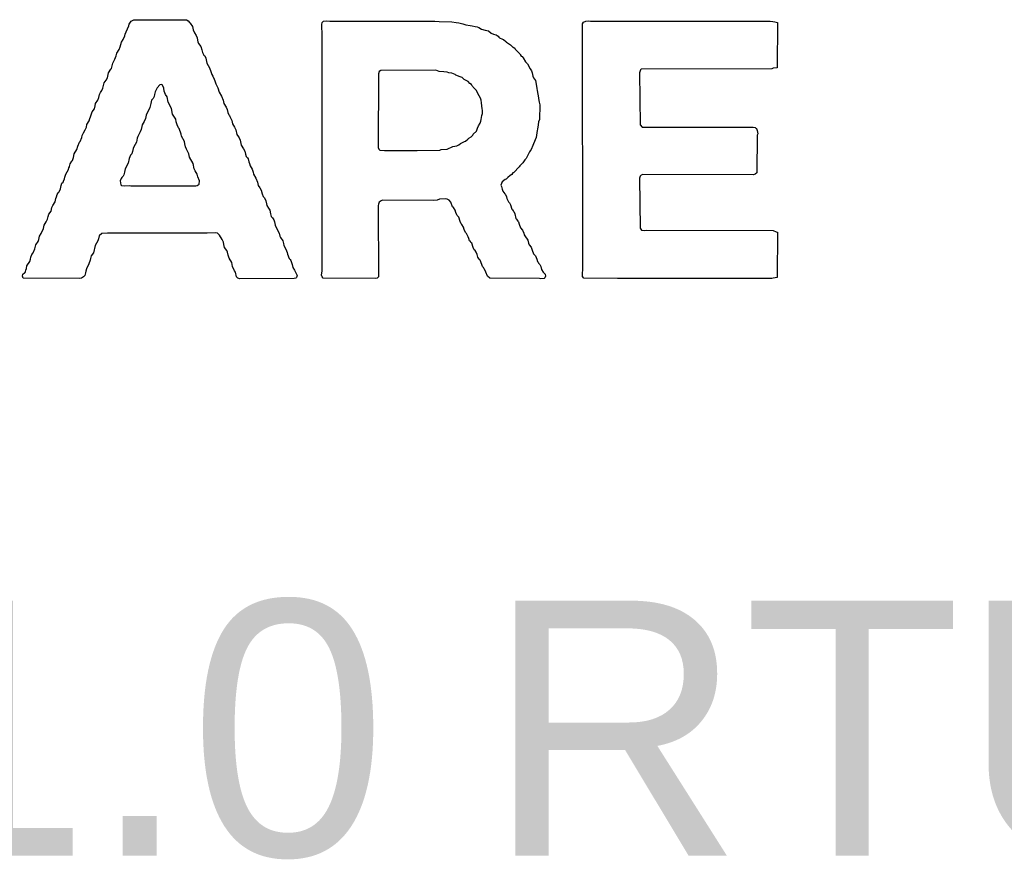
# Model space of a CAD drawing. Header units: inches. Extents: x -4 to 282, y -17 to 94.
# Tile 9 of 31: x 15.51 to 21.3, y -10.63 to -5.68. Entities that reach past the tile are written whole.
import ezdxf

# ---------------------------------------------------------------- set-up
doc = ezdxf.new("R2010")
doc.units = ezdxf.units.IN
doc.layers.add('Top Overlay', color=2, linetype='Continuous')
doc.styles.add('Arial', font='txt', dxfattribs={"height": 0.2})

msp = doc.modelspace()

# ---------------------------------------------------------------- linework, layer by layer
at = {"layer": 'Top Overlay'}
for p, q in [((16.1356, -5.7553), (16.1514, -5.7211)), ((16.1514, -5.7211), (16.154, -5.7106)), ((16.154, -5.7106), (16.1645, -5.6921)), ((16.1645, -5.6921), (16.1816, -5.6856)), ((16.1816, -5.6856), (16.4907, -5.6843)), ((16.4907, -5.6843), (16.4999, -5.6908)), ((16.4999, -5.6908), (16.5091, -5.7)), ((16.5091, -5.7), (16.5118, -5.7053)), ((16.5118, -5.7053), (16.5249, -5.7237)), ((16.5249, -5.7237), (16.5302, -5.7448)), ((17.2865, -5.7119), (17.2891, -5.7014)), ((17.2878, -5.779), (17.2865, -5.7119)), ((17.2891, -5.7014), (17.297, -5.6935)), ((17.297, -5.6935), (17.3154, -5.6908)), ((17.3154, -5.6908), (17.3338, -5.6935)), ((17.3338, -5.6935), (17.9507, -5.6921)), ((17.9507, -5.6921), (17.977, -5.6948)), ((17.977, -5.6948), (18.0506, -5.6974)), ((18.0506, -5.6974), (18.0769, -5.7)), ((18.0769, -5.7), (18.0927, -5.7027)), ((18.0927, -5.7027), (18.1151, -5.7092)), ((18.1151, -5.7092), (18.1335, -5.7145)), ((18.1335, -5.7145), (18.1585, -5.7185)), ((18.1585, -5.7185), (18.1716, -5.7211)), ((18.1716, -5.7211), (18.1874, -5.7237)), ((18.1874, -5.7237), (18.2006, -5.7263)), ((18.2006, -5.7263), (18.2098, -5.7303)), ((18.2098, -5.7303), (18.2256, -5.7408)), ((18.8201, -5.7092), (18.8253, -5.6987)), ((18.8214, -7.1363), (18.8201, -5.7092)), ((18.8253, -5.6987), (18.8385, -5.6935)), ((18.8385, -5.6935), (18.8569, -5.6908)), ((18.8569, -5.6908), (18.8674, -5.6935)), ((18.8674, -5.6935), (19.9236, -5.6921)), ((19.9236, -5.6921), (19.9394, -5.6948)), ((19.9394, -5.6948), (19.9499, -5.6974)), ((19.9499, -5.6974), (19.9657, -5.7)), ((19.9657, -5.7), (19.9644, -5.967)), ((16.1185, -5.8013), (16.1277, -5.779)), ((16.1277, -5.779), (16.1303, -5.7684)), ((16.1303, -5.7684), (16.1356, -5.7553)), ((16.5302, -5.7448), (16.5368, -5.7619)), ((16.5368, -5.7619), (16.5473, -5.7776)), ((16.5473, -5.7776), (16.5525, -5.7908)), ((17.2878, -5.7816), (17.2878, -5.779)), ((17.2878, -7.16), (17.2878, -5.7816)), ((18.2256, -5.7408), (18.2466, -5.7461)), ((18.2466, -5.7461), (18.2663, -5.75)), ((18.2663, -5.75), (18.2821, -5.7632)), ((18.2821, -5.7632), (18.2966, -5.7697)), ((18.2966, -5.7697), (18.3111, -5.7737)), ((18.3111, -5.7737), (18.3242, -5.7816)), ((18.3242, -5.7816), (18.3268, -5.7868)), ((18.3268, -5.7868), (18.3308, -5.7908)), ((16.0948, -5.8592), (16.1014, -5.8447)), ((16.1014, -5.8447), (16.108, -5.8171)), ((16.108, -5.8171), (16.1185, -5.8013)), ((16.5525, -5.7908), (16.5552, -5.8039)), ((16.5552, -5.8039), (16.5578, -5.8145)), ((16.5578, -5.8145), (16.5617, -5.8237)), ((16.5617, -5.8237), (16.5749, -5.8421)), ((16.5749, -5.8421), (16.5802, -5.8605)), ((18.3308, -5.7908), (18.3492, -5.7987)), ((18.3492, -5.7987), (18.3545, -5.8013)), ((18.3545, -5.8013), (18.3689, -5.8132)), ((18.3689, -5.8132), (18.3729, -5.8171)), ((18.3729, -5.8171), (18.3781, -5.8197)), ((18.3781, -5.8197), (18.3965, -5.8329)), ((18.3965, -5.8329), (18.4071, -5.8434)), ((18.4071, -5.8434), (18.4123, -5.846)), ((18.4123, -5.846), (18.4215, -5.8526)), ((16.0698, -5.9157), (16.0777, -5.8973)), ((16.0777, -5.8973), (16.0817, -5.8802)), ((16.0817, -5.8802), (16.0948, -5.8592)), ((16.5802, -5.8605), (16.5841, -5.8776)), ((16.5841, -5.8776), (16.5933, -5.8921)), ((16.5933, -5.8921), (16.5986, -5.8973)), ((16.5986, -5.8973), (16.6038, -5.9105)), ((18.4215, -5.8526), (18.4242, -5.8579)), ((18.4242, -5.8579), (18.4505, -5.8842)), ((18.4505, -5.8842), (18.4531, -5.8894)), ((18.4531, -5.8894), (18.4597, -5.8986)), ((18.4597, -5.8986), (18.4649, -5.9013)), ((18.4649, -5.9013), (18.4715, -5.9079)), ((16.0488, -5.971), (16.0567, -5.9394)), ((16.0567, -5.9394), (16.0698, -5.9157)), ((16.6038, -5.9105), (16.6104, -5.9407)), ((16.6104, -5.9407), (16.6262, -5.967)), ((18.4715, -5.9079), (18.4847, -5.9315)), ((18.4847, -5.9315), (18.4926, -5.9394)), ((18.4926, -5.9394), (18.4952, -5.9447)), ((18.4952, -5.9447), (18.511, -5.9736)), ((16.0251, -6.0262), (16.0277, -6.0157)), ((16.0277, -6.0157), (16.0317, -5.996)), ((16.0317, -5.996), (16.0448, -5.9749)), ((16.0448, -5.9749), (16.0488, -5.971)), ((16.6262, -5.967), (16.6328, -5.9894)), ((16.6328, -5.9894), (16.6393, -6.0065)), ((16.6393, -6.0065), (16.6459, -6.0157)), ((16.6459, -6.0157), (16.6538, -6.0341)), ((17.6192, -6.0026), (17.6179, -6.4353)), ((17.6245, -5.9894), (17.6192, -6.0026)), ((17.6337, -5.9828), (17.6245, -5.9894)), ((17.9572, -5.9802), (17.6337, -5.9828)), ((17.9757, -5.9881), (17.9572, -5.9802)), ((18.0046, -5.9907), (17.9757, -5.9881)), ((18.023, -5.9933), (18.0046, -5.9907)), ((18.0335, -5.996), (18.023, -5.9933)), ((18.0519, -5.9986), (18.0335, -5.996)), ((18.0704, -6.0065), (18.0519, -5.9986)), ((18.0743, -6.0104), (18.0704, -6.0065)), ((18.0993, -6.0197), (18.0743, -6.0104)), ((18.1125, -6.0249), (18.0993, -6.0197)), ((18.511, -5.9736), (18.5162, -5.9789)), ((18.5162, -5.9789), (18.5189, -5.9841)), ((18.5189, -5.9841), (18.5241, -5.9973)), ((18.5241, -5.9973), (18.5281, -6.017)), ((18.5281, -6.017), (18.532, -6.0262)), ((19.1607, -5.9789), (19.1555, -5.9973)), ((19.1555, -5.9973), (19.1581, -6.3024)), ((19.1647, -5.9749), (19.1607, -5.9789)), ((19.9328, -5.9723), (19.1647, -5.9749)), ((19.9407, -5.9697), (19.9328, -5.9723)), ((19.9644, -5.967), (19.9407, -5.9697)), ((15.9988, -6.0867), (16.0067, -6.0552)), ((16.0067, -6.0552), (16.0185, -6.0407)), ((16.0185, -6.0407), (16.0251, -6.0262)), ((16.3342, -6.067), (16.3171, -6.0841)), ((16.3447, -6.0644), (16.3342, -6.067)), ((16.35, -6.0696), (16.3447, -6.0644)), ((16.3566, -6.0867), (16.35, -6.0696)), ((16.6538, -6.0341), (16.6564, -6.0446)), ((16.6564, -6.0446), (16.663, -6.0617)), ((16.663, -6.0617), (16.6749, -6.0841)), ((18.123, -6.0354), (18.1125, -6.0249)), ((18.1466, -6.0486), (18.123, -6.0354)), ((18.1572, -6.0591), (18.1466, -6.0486)), ((18.1664, -6.0657), (18.1572, -6.0591)), ((18.169, -6.0709), (18.1664, -6.0657)), ((18.1743, -6.0762), (18.169, -6.0709)), ((18.1769, -6.0815), (18.1743, -6.0762)), ((18.532, -6.0262), (18.5425, -6.042)), ((18.5425, -6.042), (18.5478, -6.0631)), ((18.5478, -6.0631), (18.5504, -6.0894)), ((15.9751, -6.142), (15.9791, -6.1249)), ((15.9791, -6.1249), (15.9843, -6.1117)), ((15.9843, -6.1117), (15.9935, -6.0999)), ((15.9935, -6.0999), (15.9988, -6.0867)), ((16.3, -6.1354), (16.2947, -6.1485)), ((16.3026, -6.1249), (16.3, -6.1354)), ((16.3066, -6.1078), (16.3026, -6.1249)), ((16.3171, -6.0841), (16.3066, -6.1078)), ((16.3592, -6.1051), (16.3566, -6.0867)), ((16.3671, -6.1236), (16.3592, -6.1051)), ((16.3763, -6.138), (16.3671, -6.1236)), ((16.3829, -6.1683), (16.3763, -6.138)), ((16.6749, -6.0841), (16.6828, -6.1104)), ((16.6828, -6.1104), (16.6959, -6.1341)), ((16.6959, -6.1341), (16.7064, -6.1578)), ((18.1966, -6.1012), (18.1769, -6.0815)), ((18.2032, -6.1183), (18.1966, -6.1012)), ((18.2111, -6.1314), (18.2032, -6.1183)), ((18.2203, -6.1459), (18.2111, -6.1314)), ((18.5504, -6.0894), (18.5531, -6.0999)), ((18.5531, -6.0999), (18.557, -6.1222)), ((18.557, -6.1222), (18.5596, -6.1328)), ((18.5596, -6.1328), (18.5623, -6.1591)), ((15.9488, -6.2077), (15.9528, -6.1906)), ((15.9528, -6.1906), (15.9554, -6.1775)), ((15.9554, -6.1775), (15.9686, -6.1564)), ((15.9686, -6.1564), (15.9751, -6.142)), ((16.2803, -6.1762), (16.275, -6.1998)), ((16.2855, -6.1578), (16.2803, -6.1762)), ((16.2947, -6.1485), (16.2855, -6.1578)), ((16.4026, -6.2064), (16.3829, -6.1683)), ((16.7064, -6.1578), (16.7104, -6.1775)), ((16.7104, -6.1775), (16.7235, -6.1985)), ((18.2229, -6.1564), (18.2203, -6.1459)), ((18.2256, -6.1722), (18.2229, -6.1564)), ((18.2295, -6.2077), (18.2256, -6.1722)), ((18.5623, -6.1591), (18.5649, -6.1696)), ((18.5649, -6.1696), (18.5689, -6.1841)), ((18.5689, -6.1841), (18.5662, -6.2709)), ((15.9252, -6.2551), (15.9357, -6.2261)), ((15.9357, -6.2261), (15.9488, -6.2077)), ((16.254, -6.2446), (16.2487, -6.2656)), ((16.275, -6.1998), (16.254, -6.2446)), ((16.4092, -6.2393), (16.4026, -6.2064)), ((16.4276, -6.2682), (16.4092, -6.2393)), ((16.7235, -6.1985), (16.7301, -6.213)), ((16.7301, -6.213), (16.734, -6.2301)), ((16.734, -6.2301), (16.7393, -6.2432)), ((16.7393, -6.2432), (16.7433, -6.2472)), ((16.7433, -6.2472), (16.7459, -6.2525)), ((16.7459, -6.2525), (16.7564, -6.2761)), ((18.2242, -6.2709), (18.2282, -6.2485)), ((18.2282, -6.2485), (18.2308, -6.2354)), ((18.2321, -6.2156), (18.2295, -6.2077)), ((18.2308, -6.2354), (18.2321, -6.2156)), ((15.9015, -6.3156), (15.9041, -6.2998)), ((15.9041, -6.2998), (15.9173, -6.2788)), ((15.9173, -6.2788), (15.9225, -6.2656)), ((15.9225, -6.2656), (15.9252, -6.2551)), ((16.2303, -6.3024), (16.2277, -6.313)), ((16.2421, -6.2827), (16.2303, -6.3024)), ((16.2487, -6.2656), (16.2421, -6.2827)), ((16.4302, -6.284), (16.4276, -6.2682)), ((16.4355, -6.3024), (16.4302, -6.284)), ((16.4434, -6.3208), (16.4355, -6.3024)), ((16.7564, -6.2761), (16.7604, -6.2959)), ((16.7604, -6.2959), (16.7735, -6.3169)), ((18.2019, -6.3222), (18.2072, -6.309)), ((18.2072, -6.309), (18.2177, -6.2932)), ((18.2177, -6.2932), (18.2216, -6.2814)), ((18.2216, -6.2814), (18.2242, -6.2709)), ((18.5583, -6.3024), (18.5557, -6.3287)), ((18.561, -6.284), (18.5583, -6.3024)), ((18.5662, -6.2709), (18.561, -6.284)), ((19.1581, -6.3024), (19.1699, -6.3169)), ((15.8752, -6.3761), (15.8778, -6.3656)), ((15.8778, -6.3656), (15.8844, -6.3485)), ((15.8844, -6.3485), (15.8949, -6.3327)), ((15.8949, -6.3327), (15.9015, -6.3156)), ((16.2185, -6.3432), (16.204, -6.3708)), ((16.2237, -6.3301), (16.2185, -6.3432)), ((16.2277, -6.313), (16.2237, -6.3301)), ((16.4473, -6.3248), (16.4434, -6.3208)), ((16.4592, -6.3577), (16.4473, -6.3248)), ((16.4618, -6.3682), (16.4592, -6.3577)), ((16.4789, -6.4011), (16.4618, -6.3682)), ((16.7735, -6.3169), (16.7801, -6.3314)), ((16.7801, -6.3314), (16.7867, -6.359)), ((16.7867, -6.359), (16.7959, -6.3735)), ((18.1651, -6.3721), (18.1743, -6.3629)), ((18.1743, -6.3629), (18.1769, -6.3577)), ((18.1769, -6.3577), (18.1953, -6.3393)), ((18.1953, -6.3393), (18.2019, -6.3222)), ((18.5531, -6.3366), (18.5465, -6.3774)), ((18.5557, -6.3287), (18.5531, -6.3366)), ((19.1699, -6.3169), (19.8236, -6.3156)), ((19.8236, -6.3156), (19.8341, -6.3182)), ((19.8341, -6.3182), (19.8381, -6.3222)), ((19.8381, -6.3222), (19.842, -6.3235)), ((19.842, -6.3235), (19.8473, -6.3366)), ((19.8473, -6.3629), (19.8447, -6.5839)), ((19.8473, -6.3366), (19.8499, -6.355)), ((19.8499, -6.355), (19.8473, -6.3629)), ((15.8515, -6.4287), (15.8607, -6.4037)), ((15.8607, -6.4037), (15.8647, -6.3998)), ((15.8647, -6.3998), (15.8752, -6.3761)), ((16.1961, -6.405), (16.1803, -6.4313)), ((16.2014, -6.3814), (16.1961, -6.405)), ((16.204, -6.3708), (16.2014, -6.3814)), ((16.4815, -6.4142), (16.4789, -6.4011)), ((16.4855, -6.4313), (16.4815, -6.4142)), ((16.7959, -6.3735), (16.8011, -6.3787)), ((16.8011, -6.3787), (16.8064, -6.3919)), ((16.8064, -6.3919), (16.813, -6.4221)), ((16.813, -6.4221), (16.8261, -6.4432)), ((18.0572, -6.43), (18.0796, -6.4261)), ((18.0796, -6.4261), (18.0927, -6.4208)), ((18.0927, -6.4208), (18.1019, -6.4116)), ((18.1019, -6.4116), (18.1256, -6.4011)), ((18.1256, -6.4011), (18.1309, -6.3984)), ((18.1309, -6.3984), (18.1453, -6.3866)), ((18.1453, -6.3866), (18.1519, -6.38)), ((18.1519, -6.38), (18.1651, -6.3721)), ((18.5268, -6.4234), (18.5176, -6.4484)), ((18.5412, -6.3906), (18.5268, -6.4234)), ((18.5465, -6.3774), (18.5412, -6.3906)), ((15.8252, -6.4945), (15.8305, -6.4734)), ((15.8305, -6.4734), (15.8462, -6.4471)), ((15.8462, -6.4471), (15.8515, -6.4287)), ((16.1619, -6.4813), (16.154, -6.4997)), ((16.1645, -6.4761), (16.1619, -6.4813)), ((16.1685, -6.4721), (16.1645, -6.4761)), ((16.1737, -6.459), (16.1685, -6.4721)), ((16.1777, -6.4419), (16.1737, -6.459)), ((16.1803, -6.4313), (16.1777, -6.4419)), ((16.4907, -6.4445), (16.4855, -6.4313)), ((16.4973, -6.4563), (16.4907, -6.4445)), ((16.5052, -6.4721), (16.4973, -6.4563)), ((16.5091, -6.4918), (16.5052, -6.4721)), ((16.8261, -6.4432), (16.8327, -6.4576)), ((16.8327, -6.4576), (16.8366, -6.4747)), ((16.8366, -6.4747), (16.8419, -6.4879)), ((17.6179, -6.4353), (17.6219, -6.4445)), ((17.6219, -6.4445), (17.6284, -6.4511)), ((17.6284, -6.4511), (17.6547, -6.4537)), ((17.6547, -6.4537), (17.8468, -6.4537)), ((17.8468, -6.4537), (17.9809, -6.4511)), ((17.9809, -6.4511), (17.9888, -6.4484)), ((17.9888, -6.4484), (18.023, -6.4458)), ((18.023, -6.4458), (18.0572, -6.43)), ((18.5083, -6.4603), (18.4873, -6.4997)), ((18.511, -6.455), (18.5083, -6.4603)), ((18.5176, -6.4484), (18.511, -6.455)), ((15.8015, -6.5471), (15.8055, -6.5326)), ((15.8055, -6.5326), (15.816, -6.5168)), ((15.816, -6.5168), (15.8199, -6.5129)), ((15.8199, -6.5129), (15.8252, -6.4945)), ((16.1474, -6.5273), (16.1303, -6.5602)), ((16.154, -6.4997), (16.1474, -6.5273)), ((16.5289, -6.53), (16.5091, -6.4918)), ((16.5354, -6.5602), (16.5289, -6.53)), ((16.8419, -6.4879), (16.8458, -6.4918)), ((16.8458, -6.4918), (16.8485, -6.4971)), ((16.8485, -6.4971), (16.8537, -6.5024)), ((16.8537, -6.5024), (16.8577, -6.5195)), ((16.8577, -6.5195), (16.8603, -6.53)), ((16.8603, -6.53), (16.8656, -6.5431)), ((16.8656, -6.5431), (16.8774, -6.5629)), ((18.4689, -6.526), (18.4505, -6.5444)), ((18.4794, -6.5076), (18.4689, -6.526)), ((18.4873, -6.4997), (18.4794, -6.5076)), ((15.7752, -6.6102), (15.7818, -6.5931)), ((15.7818, -6.5931), (15.7963, -6.5655)), ((15.7963, -6.5655), (15.7989, -6.555)), ((15.7989, -6.555), (15.8015, -6.5497)), ((15.8015, -6.5497), (15.8015, -6.5471)), ((16.1211, -6.5957), (16.1172, -6.6049)), ((16.1251, -6.5813), (16.1211, -6.5957)), ((16.1303, -6.5602), (16.1251, -6.5813)), ((16.5407, -6.5734), (16.5354, -6.5602)), ((16.5539, -6.5918), (16.5407, -6.5734)), ((16.5565, -6.6076), (16.5539, -6.5918)), ((16.8774, -6.5629), (16.8827, -6.5813)), ((16.8827, -6.5813), (16.8853, -6.5918)), ((16.8853, -6.5918), (16.8985, -6.6155)), ((18.3939, -6.601), (18.3795, -6.6128)), ((18.4031, -6.5944), (18.3939, -6.601)), ((18.4097, -6.5852), (18.4031, -6.5944)), ((18.415, -6.5826), (18.4097, -6.5852)), ((18.4478, -6.5497), (18.415, -6.5826)), ((18.4505, -6.5444), (18.4478, -6.5497)), ((19.1647, -6.5984), (19.1581, -6.6049)), ((19.1739, -6.5944), (19.1647, -6.5984)), ((19.8249, -6.5957), (19.1739, -6.5944)), ((19.8355, -6.5931), (19.8249, -6.5957)), ((19.8447, -6.5839), (19.8355, -6.5931)), ((15.7489, -6.6786), (15.7529, -6.6589)), ((15.7529, -6.6589), (15.7581, -6.6457)), ((15.7581, -6.6457), (15.7647, -6.6391)), ((15.7647, -6.6391), (15.7673, -6.6339)), ((15.7673, -6.6339), (15.7726, -6.6207)), ((15.7726, -6.6207), (15.7752, -6.6102)), ((16.1067, -6.6181), (16.1014, -6.6313)), ((16.1014, -6.6313), (16.104, -6.6549)), ((16.104, -6.6549), (16.108, -6.6589)), ((16.1093, -6.6128), (16.1067, -6.6181)), ((16.108, -6.6589), (16.1264, -6.6615)), ((16.1172, -6.6049), (16.1093, -6.6128)), ((16.1264, -6.6615), (16.1553, -6.6589)), ((16.1553, -6.6589), (16.1632, -6.6615)), ((16.5446, -6.6615), (16.5525, -6.6589)), ((16.5525, -6.6589), (16.5657, -6.651)), ((16.567, -6.6313), (16.5565, -6.6076)), ((16.5657, -6.651), (16.567, -6.6313)), ((16.8985, -6.6155), (16.909, -6.6391)), ((16.909, -6.6391), (16.9129, -6.6589)), ((16.9129, -6.6589), (16.9221, -6.6733)), ((18.3466, -6.6378), (18.34, -6.6576)), ((18.34, -6.6576), (18.3426, -6.6654)), ((18.365, -6.6247), (18.3466, -6.6378)), ((18.3702, -6.622), (18.365, -6.6247)), ((18.3795, -6.6128), (18.3702, -6.622)), ((19.1581, -6.6049), (19.1555, -6.6155)), ((19.1555, -6.6155), (19.1581, -6.9101)), ((15.7252, -6.726), (15.7292, -6.7115)), ((15.7292, -6.7115), (15.7358, -6.7023)), ((15.7358, -6.7023), (15.741, -6.697)), ((15.741, -6.697), (15.7489, -6.6786)), ((16.1632, -6.6615), (16.3763, -6.6615)), ((16.3763, -6.6615), (16.5144, -6.6602)), ((16.5144, -6.6602), (16.5446, -6.6615)), ((16.9221, -6.6733), (16.93, -6.6865)), ((16.93, -6.6865), (16.9353, -6.7075)), ((16.9353, -6.7075), (16.9419, -6.7246)), ((18.3426, -6.6654), (18.3466, -6.6799)), ((18.3466, -6.6799), (18.3518, -6.6931)), ((18.3518, -6.6931), (18.3624, -6.7089)), ((18.3624, -6.7089), (18.3663, -6.7128)), ((18.3663, -6.7128), (18.3716, -6.726)), ((15.7042, -6.7759), (15.7173, -6.7549)), ((15.7173, -6.7549), (15.7226, -6.7365)), ((15.7226, -6.7365), (15.7252, -6.726)), ((16.9419, -6.7246), (16.9484, -6.7312)), ((16.9484, -6.7312), (16.9563, -6.7496)), ((16.9563, -6.7496), (16.9603, -6.7667)), ((16.9603, -6.7667), (16.9629, -6.7772)), ((17.6192, -6.768), (17.6179, -6.7772)), ((17.6232, -6.7562), (17.6192, -6.768)), ((17.6363, -6.7483), (17.6232, -6.7562)), ((17.6442, -6.7457), (17.6363, -6.7483)), ((17.9428, -6.747), (17.6442, -6.7457)), ((17.9651, -6.7457), (17.9428, -6.747)), ((17.9783, -6.7404), (17.9651, -6.7457)), ((18.0125, -6.7378), (17.9783, -6.7404)), ((18.023, -6.7404), (18.0125, -6.7378)), ((18.0362, -6.7457), (18.023, -6.7404)), ((18.0454, -6.7575), (18.0362, -6.7457)), ((18.0559, -6.7838), (18.0454, -6.7575)), ((18.3716, -6.726), (18.3742, -6.7365)), ((18.3742, -6.7365), (18.3847, -6.7549)), ((18.3847, -6.7549), (18.39, -6.7601)), ((18.39, -6.7601), (18.3952, -6.7733)), ((18.3952, -6.7733), (18.4044, -6.7983)), ((15.6766, -6.8404), (15.6818, -6.8272)), ((15.6818, -6.8272), (15.6937, -6.8101)), ((15.6937, -6.8101), (15.6989, -6.7891)), ((15.6989, -6.7891), (15.7042, -6.7759)), ((16.9629, -6.7772), (16.9721, -6.7917)), ((16.9721, -6.7917), (16.98, -6.8049)), ((16.98, -6.8049), (16.9853, -6.8259)), ((16.9853, -6.8259), (16.9892, -6.8404)), ((17.6179, -6.7772), (17.6192, -7.1968)), ((18.0612, -6.7891), (18.0559, -6.7838)), ((18.0704, -6.8036), (18.0612, -6.7891)), ((18.0743, -6.818), (18.0704, -6.8036)), ((18.0796, -6.8312), (18.0743, -6.818)), ((18.0822, -6.8364), (18.0796, -6.8312)), ((18.4044, -6.7983), (18.4084, -6.8022)), ((18.4084, -6.8022), (18.411, -6.8075)), ((18.411, -6.8075), (18.4163, -6.8128)), ((18.4163, -6.8128), (18.4215, -6.8259)), ((18.4215, -6.8259), (18.4281, -6.8535)), ((15.6529, -6.893), (15.666, -6.8719)), ((15.666, -6.8719), (15.6726, -6.8575)), ((15.6726, -6.8575), (15.6766, -6.8404)), ((16.9892, -6.8404), (16.9958, -6.8496)), ((16.9958, -6.8496), (17.001, -6.8548)), ((17.001, -6.8548), (17.0037, -6.8601)), ((17.0037, -6.8601), (17.0089, -6.8733)), ((17.0089, -6.8733), (17.0129, -6.893)), ((18.0914, -6.8456), (18.0822, -6.8364)), ((18.1006, -6.8706), (18.0914, -6.8456)), ((18.1059, -6.8838), (18.1006, -6.8706)), ((18.1098, -6.8877), (18.1059, -6.8838)), ((18.1203, -6.9035), (18.1098, -6.8877)), ((18.4281, -6.8535), (18.4321, -6.8575)), ((18.4321, -6.8575), (18.4347, -6.8627)), ((18.4347, -6.8627), (18.44, -6.868)), ((18.44, -6.868), (18.4426, -6.8733)), ((18.4426, -6.8733), (18.4478, -6.8864)), ((18.4478, -6.8864), (18.4557, -6.9075)), ((15.6266, -6.9561), (15.6358, -6.9417)), ((15.6358, -6.9417), (15.649, -6.9127)), ((15.649, -6.9127), (15.6529, -6.893)), ((15.9935, -6.9417), (15.9778, -6.9548)), ((16.0251, -6.939), (15.9935, -6.9417)), ((16.613, -6.9403), (16.0251, -6.939)), ((16.663, -6.9377), (16.613, -6.9403)), ((16.6735, -6.9403), (16.663, -6.9377)), ((16.6841, -6.9509), (16.6735, -6.9403)), ((17.0129, -6.893), (17.0181, -6.9061)), ((17.0181, -6.9061), (17.0352, -6.939)), ((17.0352, -6.939), (17.0392, -6.9561)), ((18.1243, -6.918), (18.1203, -6.9035)), ((18.1322, -6.9364), (18.1243, -6.918)), ((18.1374, -6.9417), (18.1322, -6.9364)), ((18.148, -6.9601), (18.1374, -6.9417)), ((18.4557, -6.9075), (18.4676, -6.9219)), ((18.4676, -6.9219), (18.4742, -6.939)), ((18.4742, -6.939), (18.4768, -6.9495)), ((19.1581, -6.9101), (19.1673, -6.9219)), ((19.1673, -6.9219), (19.1857, -6.9246)), ((19.1857, -6.9246), (19.1936, -6.9219)), ((19.1936, -6.9219), (19.9407, -6.9246)), ((19.9407, -6.9246), (19.9591, -6.9324)), ((19.9591, -6.9324), (19.9657, -6.9338)), ((19.9657, -6.9338), (19.9644, -7.2008)), ((15.6042, -7.0074), (15.6174, -6.989)), ((15.6174, -6.989), (15.6226, -6.9759)), ((15.6226, -6.9759), (15.6266, -6.9561)), ((15.9686, -6.9851), (15.9541, -7.0127)), ((15.9738, -6.9719), (15.9686, -6.9851)), ((15.9778, -6.9548), (15.9738, -6.9719)), ((16.7012, -6.9759), (16.6841, -6.9509)), ((16.7077, -6.993), (16.7012, -6.9759)), ((16.7104, -7.0061), (16.7077, -6.993)), ((16.7143, -7.0232), (16.7104, -7.0061)), ((17.0392, -6.9561), (17.0431, -6.9653)), ((17.0431, -6.9653), (17.0563, -6.9837)), ((17.0563, -6.9837), (17.0602, -7.0008)), ((17.0602, -7.0008), (17.0629, -7.0114)), ((18.1506, -6.9706), (18.148, -6.9601)), ((18.1559, -6.9837), (18.1506, -6.9706)), ((18.1611, -6.989), (18.1559, -6.9837)), ((18.1637, -6.9943), (18.1611, -6.989)), ((18.1677, -6.9982), (18.1637, -6.9943)), ((18.1769, -7.0232), (18.1677, -6.9982)), ((18.4768, -6.9495), (18.4794, -6.9548)), ((18.4794, -6.9548), (18.4978, -6.9811)), ((18.4978, -6.9811), (18.5018, -6.9982)), ((18.5018, -6.9982), (18.5057, -7.0074)), ((15.5753, -7.0811), (15.5819, -7.064)), ((15.5819, -7.064), (15.5884, -7.0548)), ((15.5884, -7.0548), (15.599, -7.0311)), ((15.599, -7.0311), (15.6042, -7.0074)), ((15.9436, -7.0548), (15.9304, -7.0732)), ((15.9541, -7.0127), (15.9436, -7.0548)), ((16.7275, -7.0416), (16.7143, -7.0232)), ((16.7314, -7.0508), (16.7275, -7.0416)), ((16.7354, -7.0679), (16.7314, -7.0508)), ((17.0629, -7.0114), (17.0747, -7.0337)), ((17.0747, -7.0337), (17.0826, -7.0521)), ((17.0826, -7.0521), (17.0852, -7.0627)), ((17.0852, -7.0627), (17.0944, -7.0877)), ((18.1822, -7.0364), (18.1769, -7.0232)), ((18.1874, -7.0416), (18.1822, -7.0364)), ((18.194, -7.0508), (18.1874, -7.0416)), ((18.1993, -7.064), (18.194, -7.0508)), ((18.2032, -7.0811), (18.1993, -7.064)), ((18.5057, -7.0074), (18.5176, -7.0219)), ((18.5176, -7.0219), (18.5241, -7.039)), ((18.5241, -7.039), (18.532, -7.06)), ((18.532, -7.06), (18.5399, -7.0679)), ((15.5516, -7.1311), (15.5687, -7.1061)), ((15.5687, -7.1061), (15.5727, -7.0916)), ((15.5727, -7.0916), (15.5753, -7.0811)), ((15.9159, -7.1192), (15.9028, -7.1482)), ((15.9238, -7.0982), (15.9159, -7.1192)), ((15.9265, -7.0877), (15.9238, -7.0982)), ((15.9304, -7.0732), (15.9265, -7.0877)), ((16.7406, -7.0863), (16.7354, -7.0679)), ((16.7564, -7.1126), (16.7406, -7.0863)), ((16.7617, -7.1363), (16.7564, -7.1126)), ((17.0944, -7.0877), (17.101, -7.0942)), ((17.101, -7.0942), (17.1036, -7.0995)), ((17.1036, -7.0995), (17.1089, -7.1126)), ((17.1089, -7.1126), (17.1115, -7.1232)), ((18.2085, -7.0863), (18.2032, -7.0811)), ((18.2111, -7.0916), (18.2085, -7.0863)), ((18.2177, -7.0982), (18.2111, -7.0916)), ((18.2269, -7.1232), (18.2177, -7.0982)), ((18.5399, -7.0679), (18.5425, -7.0732)), ((18.5425, -7.0732), (18.5504, -7.0916)), ((18.5504, -7.0916), (18.5544, -7.1061)), ((18.5544, -7.1061), (18.5583, -7.11)), ((18.5583, -7.11), (18.561, -7.1153)), ((18.561, -7.1153), (18.5689, -7.1232)), ((15.5279, -7.181), (15.5372, -7.1718)), ((15.5372, -7.1718), (15.5411, -7.1705)), ((15.5411, -7.1705), (15.5437, -7.1653)), ((15.5437, -7.1653), (15.5464, -7.1574)), ((15.5464, -7.1574), (15.549, -7.1468)), ((15.549, -7.1468), (15.5516, -7.1311)), ((15.8962, -7.1731), (15.8923, -7.1876)), ((15.8989, -7.1626), (15.8962, -7.1731)), ((15.9028, -7.1482), (15.8989, -7.1626)), ((16.7722, -7.16), (16.7617, -7.1363)), ((16.7788, -7.1692), (16.7722, -7.16)), ((16.7853, -7.1968), (16.7788, -7.1692)), ((17.1115, -7.1232), (17.1155, -7.1403)), ((17.1155, -7.1403), (17.126, -7.156)), ((17.126, -7.156), (17.1405, -7.1889)), ((17.2851, -7.1863), (17.2878, -7.16)), ((18.2321, -7.1363), (18.2269, -7.1232)), ((18.2374, -7.1416), (18.2321, -7.1363)), ((18.24, -7.1468), (18.2374, -7.1416)), ((18.244, -7.1508), (18.24, -7.1468)), ((18.2506, -7.1679), (18.244, -7.1508)), ((18.2611, -7.1916), (18.2506, -7.1679)), ((18.5689, -7.1232), (18.5741, -7.1363)), ((18.5741, -7.1363), (18.5781, -7.1534)), ((18.5781, -7.1534), (18.5873, -7.1679)), ((18.5873, -7.1679), (18.6004, -7.181)), ((18.8188, -7.1942), (18.8214, -7.1363)), ((15.5253, -7.1916), (15.5279, -7.181)), ((15.5293, -7.2034), (15.5253, -7.1916)), ((15.8633, -7.206), (15.5293, -7.2034)), ((15.8739, -7.2034), (15.8633, -7.206)), ((15.8857, -7.1968), (15.8739, -7.2034)), ((15.8883, -7.1916), (15.8857, -7.1968)), ((15.8923, -7.1876), (15.8883, -7.1916)), ((16.7932, -7.2047), (16.7853, -7.1968)), ((16.8038, -7.2073), (16.7932, -7.2047)), ((17.1234, -7.206), (16.8038, -7.2073)), ((17.1339, -7.2034), (17.1234, -7.206)), ((17.1378, -7.1994), (17.1339, -7.2034)), ((17.1405, -7.1889), (17.1378, -7.1994)), ((17.2878, -7.1968), (17.2851, -7.1863)), ((17.2944, -7.2034), (17.2878, -7.1968)), ((17.6021, -7.206), (17.2944, -7.2034)), ((17.6126, -7.2034), (17.6021, -7.206)), ((17.6192, -7.1968), (17.6126, -7.2034)), ((18.2755, -7.2034), (18.2611, -7.1916)), ((18.5675, -7.206), (18.2755, -7.2034)), ((18.5754, -7.2087), (18.5675, -7.206)), ((18.5938, -7.206), (18.5754, -7.2087)), ((18.5978, -7.2021), (18.5938, -7.206)), ((18.6017, -7.1929), (18.5978, -7.2021)), ((18.6004, -7.181), (18.6017, -7.1929)), ((18.828, -7.2034), (18.8188, -7.1942)), ((19.0252, -7.206), (18.828, -7.2034)), ((19.0279, -7.206), (19.0252, -7.206)), ((19.9328, -7.206), (19.0279, -7.206)), ((19.9407, -7.2034), (19.9328, -7.206)), ((19.9644, -7.2008), (19.9407, -7.2034))]:
    msp.add_line(p, q, dxfattribs=at)

# ---------------------------------------------------------------- texts
at = {"layer": 'Top Overlay', "style": 'Arial'}
msp.add_text('NS-S-0500201-1.0 RTU', height=1.5, rotation=360, dxfattribs=at).set_placement((0.2, -10.6))

doc.saveas('drawing.dxf')
